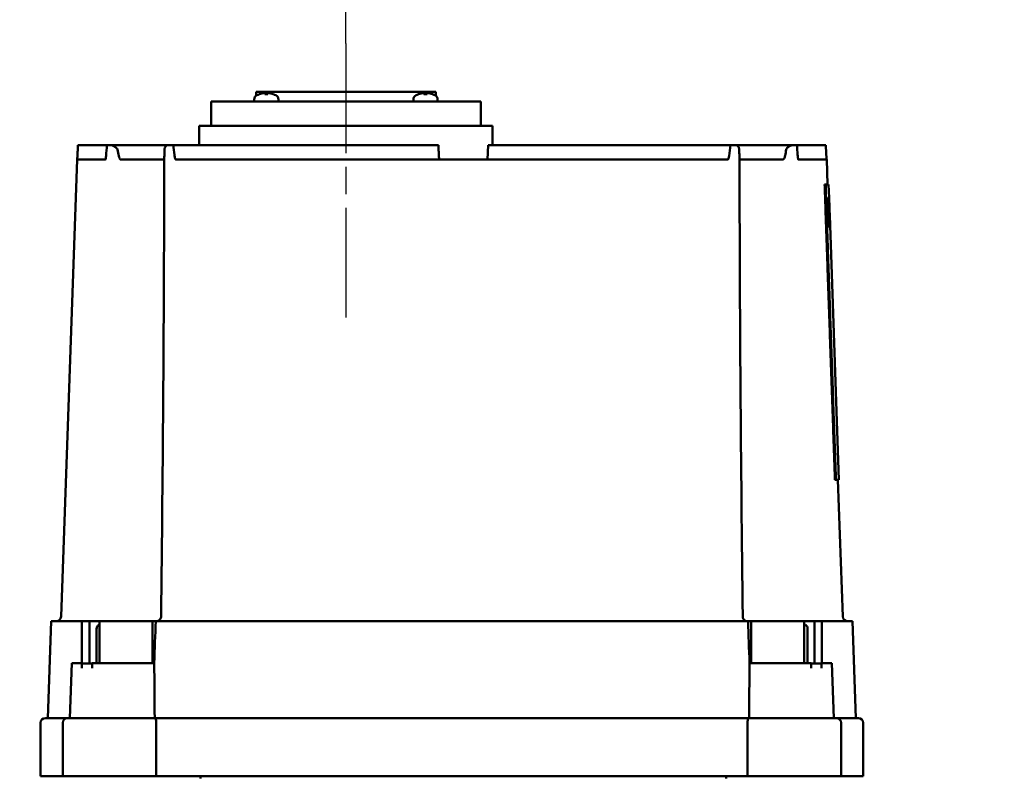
# Model space of a CAD drawing. Header units: millimetres. Extents: x 0 to 1680, y 0 to 1188.
# Tile 18 of 28: x 476 to 679, y 836 to 993. Entities that reach past the tile are written whole.
import ezdxf

# ---------------------------------------------------------------- set-up
doc = ezdxf.new("R2010")
doc.units = ezdxf.units.MM
doc.header["$LTSCALE"] = 4
doc.linetypes.add('CHAIN', pattern=[0.7087, 0.4724, -0.0591, 0.1181, -0.0591])
for name, color, linetype, lineweight in [('Видимый контур (ГОСТ)', 7, 'Continuous', 50), ('Осевая линия (ГОСТ)', 7, 'Continuous', 25), ('Размер (ГОСТ)', 7, 'Continuous', 25)]:
    doc.layers.add(name, color=color, linetype=linetype, lineweight=lineweight)
doc.styles.add('Обычный текст (ГОСТ)', font='GOST Common Italic.ttf')
doc.dimstyles.new('Обычный (ГОСТ)', dxfattribs={"dimscale": 4, "dimtxt": 3.5, "dimasz": 3.5, "dimexe": 1, "dimexo": 0, "dimgap": 0.5, "dimtad": 1, "dimtxsty": 'Обычный текст (ГОСТ)', "dimblk": 'Filled-1', "dimcen": 0.09, "dimdle": 15, "dimclrd": 256, "dimclre": 256, "dimclrt": 256, "dimazin": 2, "dimtfac": 0.714286, "dimtdec": 3, "dimtmove": 0, "dimatfit": 3, "dimfxl": 1, "dimtolj": 1, "dimlwd": 25, "dimlwe": 25, "dimarcsym": 0})

# ---------------------------------------------------------------- blocks, each defined once
blk = doc.blocks.new('Filled-1')
at = {"color": 0}
for p, q in [((0, 0), (-1, 0.143)), ((-1, 0.143), (-1, -0.143)), ((-1, 0), (0, 0)), ((-1, -0.143), (0, 0))]:
    blk.add_line(p, q, dxfattribs=at)
at = {"color": 0, "flags": 128}
blk.add_lwpolyline([(-1, -0.143), (0, 0), (-1, 0.143), (-1, -0.143)], dxfattribs=at)
at = {"color": 0}
blk.add_solid([(-1, -0.143), (0, 0), (-1, 0.143), (-1, -0.143)], dxfattribs=at)
blk = doc.blocks.new('*D10')
at = {"layer": 'Defpoints', "color": 0, "linetype": 'Continuous', "transparency": 16777216}
for p in [(543.04, 1042.65), (543.04, 987.85), (463.04, 854.34)]:
    blk.add_point(p, dxfattribs=at)
at = {"layer": 'Размер (ГОСТ)', "linetype": 'Continuous', "lineweight": 25, "transparency": 16777216}
for p, q in [((463.04, 854.34), (463.04, 1046.65)), ((543.04, 987.85), (543.04, 1046.65)), ((477.04, 1042.65), (529.04, 1042.65))]:
    blk.add_line(p, q, dxfattribs=at)
at = {"layer": 'Размер (ГОСТ)', "linetype": 'Continuous', "lineweight": 25, "transparency": 16777216, "xscale": 14, "yscale": 14, "zscale": 14, "rotation": 180}
blk.add_blockref('Filled-1', (463.04, 1042.65), dxfattribs=at)
at = {"layer": 'Размер (ГОСТ)', "linetype": 'Continuous', "lineweight": 25, "transparency": 16777216, "xscale": 14, "yscale": 14, "zscale": 14}
blk.add_blockref('Filled-1', (543.04, 1042.65), dxfattribs=at)
at = {"layer": 'Размер (ГОСТ)', "linetype": 'Continuous', "lineweight": 25, "transparency": 16777216, "insert": (496.86, 1058.65), "char_height": 14, "attachment_point": 1, "style": 'Обычный текст (ГОСТ)'}
blk.add_mtext('\\A1;80', dxfattribs=at)
blk = doc.blocks.new('*D11')
at = {"layer": 'Defpoints', "color": 0, "linetype": 'Continuous', "transparency": 16777216}
for p in [(793.04, 1042.78), (543.04, 987.85), (793.04, 843.77)]:
    blk.add_point(p, dxfattribs=at)
at = {"layer": 'Размер (ГОСТ)', "linetype": 'Continuous', "lineweight": 25, "transparency": 16777216}
for p, q in [((543.04, 987.85), (543.04, 1046.78)), ((793.04, 843.77), (793.04, 1046.78)), ((557.04, 1042.78), (779.04, 1042.78))]:
    blk.add_line(p, q, dxfattribs=at)
at = {"layer": 'Размер (ГОСТ)', "linetype": 'Continuous', "lineweight": 25, "transparency": 16777216, "xscale": 14, "yscale": 14, "zscale": 14, "rotation": 180}
blk.add_blockref('Filled-1', (543.04, 1042.78), dxfattribs=at)
at = {"layer": 'Размер (ГОСТ)', "linetype": 'Continuous', "lineweight": 25, "transparency": 16777216, "xscale": 14, "yscale": 14, "zscale": 14}
blk.add_blockref('Filled-1', (793.04, 1042.78), dxfattribs=at)
at = {"layer": 'Размер (ГОСТ)', "linetype": 'Continuous', "lineweight": 25, "transparency": 16777216, "insert": (646.74, 1058.78), "char_height": 14, "attachment_point": 1, "style": 'Обычный текст (ГОСТ)'}
blk.add_mtext('\\A1;250', dxfattribs=at)

msp = doc.modelspace()

# ---------------------------------------------------------------- linework, layer by layer
at = {"layer": 'Видимый контур (ГОСТ)'}
for p, q in [((561.596, 977.846), (524.488, 977.846)), ((524.488, 977.044), (524.488, 977.846)), ((525.19, 977.354), (525.176, 977.354)), ((526.918, 977.354), (526.266, 977.354)), ((526.333, 977.568), (526.352, 977.354)), ((526.85, 977.568), (526.831, 977.354)), ((528.007, 977.354), (527.993, 977.354)), ((558.091, 977.354), (558.077, 977.354)), ((559.819, 977.354), (559.167, 977.354)), ((559.235, 977.568), (559.253, 977.354)), ((559.751, 977.568), (559.733, 977.354)), ((560.909, 977.354), (560.894, 977.354)), ((561.596, 977.044), (561.596, 977.846)), ((570.912, 975.846), (515.173, 975.846)), ((515.173, 970.846), (515.173, 975.846)), ((524.092, 976.247), (524.092, 975.846)), ((529.092, 976.247), (529.092, 975.846)), ((556.993, 976.247), (556.993, 975.846)), ((561.993, 976.247), (561.993, 975.846)), ((570.912, 970.846), (570.912, 975.846)), ((573.341, 970.846), (512.743, 970.846)), ((512.743, 966.846), (512.743, 970.846)), ((573.341, 966.846), (573.341, 970.846)), ((487.669, 966.846), (493.637, 966.846)), ((506.275, 966.846), (494.407, 966.846)), ((507.358, 966.846), (562.136, 966.846)), ((572.293, 963.846), (572.45, 966.846)), ((572.45, 966.846), (622.51, 966.846)), ((635.462, 966.846), (623.594, 966.846)), ((636.232, 966.846), (642.199, 966.846)), ((487.464, 963.846), (484.166, 869.411)), ((487.464, 963.846), (487.509, 963.846)), ((487.509, 963.846), (493.364, 963.846)), ((496.485, 963.846), (505.51, 963.846)), ((507.891, 963.846), (562.293, 963.846)), ((562.293, 963.846), (572.293, 963.846)), ((572.293, 963.846), (621.978, 963.846)), ((624.359, 963.846), (633.383, 963.846)), ((636.505, 963.846), (642.36, 963.846)), ((642.36, 963.846), (642.404, 963.846)), ((642.404, 963.846), (642.584, 958.715)), ((642.161, 958.715), (641.96, 958.715)), ((642.161, 958.715), (642.784, 958.715)), ((642.784, 958.715), (642.881, 955.938)), ((642.558, 955.938), (642.516, 955.938)), ((642.696, 955.938), (642.664, 955.938)), ((642.716, 954.9), (642.691, 954.9)), ((642.795, 955.938), (642.774, 955.938)), ((642.855, 955.938), (642.84, 955.938)), ((642.876, 955.107), (642.864, 955.107)), ((642.881, 955.938), (642.878, 955.938)), ((643.091, 949.838), (642.878, 955.938)), ((642.905, 955.236), (642.903, 955.236)), ((642.905, 955.236), (642.985, 952.942)), ((642.905, 955.236), (642.905, 955.236)), ((642.905, 955.236), (642.985, 952.942)), ((642.985, 952.942), (642.983, 952.942)), ((642.985, 952.942), (642.985, 952.942)), ((643.009, 952.265), (643.007, 952.265)), ((643.009, 952.265), (643.009, 952.265)), ((643.009, 952.265), (643.094, 949.838)), ((643.009, 952.265), (644.916, 897.664)), ((642.791, 950.881), (642.756, 950.881)), ((642.916, 950.821), (642.894, 950.821)), ((642.961, 952.235), (642.945, 952.235)), ((642.99, 952.235), (642.961, 952.235)), ((642.981, 951.543), (642.964, 951.543)), ((642.981, 951.543), (643.016, 951.543)), ((642.805, 949.838), (642.844, 949.838)), ((642.937, 949.838), (642.966, 949.838)), ((643.01, 949.838), (643.029, 949.838)), ((643.082, 949.838), (643.088, 949.838)), ((643.091, 949.838), (643.094, 949.838)), ((644.297, 897.664), (644.097, 897.664)), ((644.916, 897.664), (644.297, 897.664)), ((644.716, 897.664), (645.702, 869.411)), ((482.133, 868.446), (481.434, 848.446)), ((482.133, 868.446), (488.485, 868.446)), ((490.019, 868.446), (488.485, 868.446)), ((488.485, 868.446), (488.485, 859.796)), ((490.019, 868.446), (492.145, 868.446)), ((490.019, 868.446), (490.019, 859.696)), ((491.516, 859.796), (491.516, 866.896)), ((492.112, 867.696), (492.145, 867.696)), ((492.145, 868.446), (492.145, 859.796)), ((503.054, 868.446), (492.145, 868.446)), ((503.054, 868.446), (503.673, 868.446)), ((503.054, 868.446), (503.054, 859.796)), ((503.728, 868.446), (503.673, 868.446)), ((503.728, 868.446), (626.14, 868.446)), ((626.196, 868.446), (626.14, 868.446)), ((626.196, 868.446), (626.814, 868.446)), ((626.814, 868.446), (626.814, 859.796)), ((637.741, 868.446), (626.814, 868.446)), ((637.741, 868.446), (639.861, 868.446)), ((637.741, 868.446), (637.741, 859.796)), ((637.741, 867.696), (637.868, 867.696)), ((638.44, 866.896), (638.44, 859.796)), ((639.861, 868.446), (639.861, 859.696)), ((641.384, 868.446), (639.861, 868.446)), ((641.384, 868.446), (647.736, 868.446)), ((641.384, 868.446), (641.384, 859.796)), ((647.736, 868.446), (648.434, 848.446)), ((486.402, 859.796), (486.005, 848.446)), ((486.402, 859.796), (488.485, 859.796)), ((488.485, 859.796), (488.485, 858.969)), ((488.485, 859.696), (490.592, 859.696)), ((490.595, 859.796), (503.422, 859.796)), ((626.447, 859.796), (639.175, 859.796)), ((639.177, 859.696), (641.31, 859.696)), ((641.31, 859.796), (641.31, 858.969)), ((641.31, 859.796), (643.467, 859.796)), ((643.467, 859.796), (643.863, 848.446)), ((479.934, 836.446), (479.934, 847.446)), ((480.934, 848.446), (485.505, 848.446)), ((484.505, 836.446), (484.505, 847.446)), ((485.505, 848.446), (503.624, 848.446)), ((503.624, 848.446), (626.244, 848.446)), ((503.829, 836.446), (503.829, 847.446)), ((626.039, 836.446), (626.039, 847.446)), ((626.244, 848.446), (644.363, 848.446)), ((644.363, 848.446), (648.934, 848.446)), ((645.363, 836.446), (645.363, 847.446)), ((649.934, 836.446), (649.934, 847.446)), ((484.505, 836.446), (479.934, 836.446)), ((503.829, 836.446), (484.505, 836.446)), ((626.039, 836.446), (503.829, 836.446)), ((512.997, 835.946), (512.997, 836.446)), ((621.589, 835.946), (621.589, 836.446)), ((645.363, 836.446), (626.039, 836.446)), ((649.934, 836.446), (645.363, 836.446))]:
    msp.add_line(p, q, dxfattribs=at)
for centre, radius, start, end in [((525.092, 976.246), 1, 116.26077, 179.99), ((526.592, 973.206), 4.39, 109.45641, 116.26077), ((525.176, 977.214), 0.14, 90, 109.45641), ((528.007, 977.214), 0.14, 70.54359, 90), ((526.592, 973.206), 4.39, 63.73923, 70.54359), ((528.092, 976.246), 1, 0.01, 63.73923), ((557.993, 976.246), 1, 116.26077, 179.99), ((559.493, 973.206), 4.39, 109.45641, 116.26077), ((558.077, 977.214), 0.14, 90, 109.45641), ((560.909, 977.214), 0.14, 70.54359, 90), ((559.493, 973.206), 4.39, 63.73923, 70.54359), ((560.993, 976.246), 1, 0.01, 63.73923), ((483.167, 869.446), 1, 270, 358), ((646.702, 869.446), 1, 182, 270), ((480.934, 847.446), 1, 90, 180), ((485.505, 847.446), 1, 90, 180), ((644.363, 847.446), 1, 0, 90), ((648.934, 847.446), 1, 0, 90)]:
    msp.add_arc(centre, radius, start, end, dxfattribs=at)
for centre, major_axis, ratio, start_param, end_param in [((526.577, 973.22), (3.046, 3.157), 0.9920917, 0.8679292, 1.1001315), ((526.753, 973.22), (-0.384, 4.37), 0.0903208, 0.096395, 0.3285973), ((526.431, 973.22), (0.384, 4.37), 0.0903208, 5.954588, 6.1867903), ((526.606, 973.22), (3.046, -3.157), 0.9920917, 2.0414611, 2.2736634), ((559.478, 973.22), (3.046, 3.157), 0.9920917, 0.8679292, 1.1001315), ((559.654, 973.22), (-0.384, 4.37), 0.0903208, 0.096395, 0.3285973), ((559.332, 973.22), (0.384, 4.37), 0.0903208, 5.954588, 6.1867903), ((559.508, 973.22), (3.046, -3.157), 0.9920917, 2.0414611, 2.2736634), ((363.684, 746.514), (0, 1122.39), 0.2528675, 4.8945475, 4.9000766), ((363.684, 729.956), (0, 1184.238), 0.2398959, 4.900043, 4.9043913), ((363.684, 830.373), (0, 1179.283), 0.2379201, 4.8147549, 4.8190667), ((363.684, 739.112), (0, 1196.795), 0.2370552, 4.8902223, 4.8945675), ((363.684, 824.858), (0, 1190.92), 0.2357085, 4.8175261, 4.8218011), ((363.684, 745.097), (0, 1169.07), 0.2426169, 4.8884282, 4.8928278), ((363.684, 814.035), (0, 1190.677), 0.2360786, 4.8275246, 4.8318513), ((363.684, 826.487), (0, 1129.377), 0.2487766, 4.8218273, 4.8272627), ((363.684, 883.589), (0, 835.688), 0.3353015, 4.7917464, 4.799071), ((363.684, 857.839), (0, 838.355), 0.3353015, 4.8223476, 4.829671), ((363.684, 850.582), (0, 860.475), 0.3268836, 4.8308019, 4.8341638), ((363.684, 876.222), (0, 862.266), 0.3251525, 4.8006592, 4.8040036), ((363.684, 874.96), (0, 868.735), 0.322754, 4.7986872, 4.8006578), ((363.684, 848.09), (0, 871.626), 0.322754, 4.8293892, 4.8313595)]:
    msp.add_ellipse(centre, major_axis=major_axis, ratio=ratio, start_param=start_param, end_param=end_param, dxfattribs=at)
for points, knots in [([(526.157, 977.567), (526.177, 977.569), (526.199, 977.571), (526.24, 977.574), (526.259, 977.575), (526.29, 977.575), (526.304, 977.575), (526.324, 977.573), (526.331, 977.572), (526.333, 977.569), (526.334, 977.568), (526.333, 977.567)], [0, 0, 0, 0, 0.006105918, 0.006105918, 0.012211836, 0.012211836, 0.018306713, 0.018306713, 0.02440159, 0.02440159, 0.027283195, 0.027283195, 0.027283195, 0.027283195]), ([(526.851, 977.567), (526.849, 977.569), (526.851, 977.571), (526.864, 977.574), (526.875, 977.575), (526.901, 977.575), (526.918, 977.575), (526.956, 977.573), (526.977, 977.572), (527.007, 977.569), (527.017, 977.568), (527.027, 977.567)], [0, 0, 0, 0, 0.006108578, 0.006108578, 0.012217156, 0.012217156, 0.018309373, 0.018309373, 0.02440159, 0.02440159, 0.027283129, 0.027283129, 0.027283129, 0.027283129]), ([(559.058, 977.567), (559.078, 977.569), (559.1, 977.571), (559.141, 977.574), (559.16, 977.575), (559.191, 977.575), (559.205, 977.575), (559.226, 977.573), (559.232, 977.572), (559.235, 977.569), (559.235, 977.568), (559.234, 977.567)], [0, 0, 0, 0, 0.006105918, 0.006105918, 0.012211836, 0.012211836, 0.018306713, 0.018306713, 0.02440159, 0.02440159, 0.027283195, 0.027283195, 0.027283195, 0.027283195]), ([(559.752, 977.567), (559.75, 977.569), (559.752, 977.571), (559.765, 977.574), (559.776, 977.575), (559.802, 977.575), (559.819, 977.575), (559.857, 977.573), (559.879, 977.572), (559.908, 977.569), (559.918, 977.568), (559.928, 977.567)], [0, 0, 0, 0, 0.006108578, 0.006108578, 0.012217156, 0.012217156, 0.018309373, 0.018309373, 0.02440159, 0.02440159, 0.027283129, 0.027283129, 0.027283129, 0.027283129]), ([(493.638, 966.846), (493.584, 966.098), (493.52, 965.243), (493.465, 964.638), (493.447, 964.435), (493.425, 964.206), (493.404, 964.047), (493.397, 963.988), (493.389, 963.934), (493.382, 963.897), (493.379, 963.882), (493.375, 963.868), (493.372, 963.859), (493.371, 963.855), (493.369, 963.852), (493.368, 963.849), (493.367, 963.847), (493.365, 963.846), (493.364, 963.846)], [0.00027492, 0.00027492, 0.00027492, 0.00027492, 0.22605656, 0.22605656, 0.22605656, 0.30178802, 0.30178802, 0.30178802, 0.32976353, 0.32976353, 0.32976353, 0.34088419, 0.34088419, 0.34088419, 0.34553616, 0.34553616, 0.34553616, 0.34976421, 0.34976421, 0.34976421, 0.34976421]), ([(494.407, 966.846), (494.24, 966.846), (494.092, 966.846), (493.834, 966.846), (493.724, 966.846), (493.638, 966.846)], [-0.13385045, -0.13385045, -0.13385045, -0.13385045, -0.06725704, -0.06725704, -0.00003956, -0.00003956, -0.00003956, -0.00003956]), ([(494.407, 966.846), (494.541, 966.846), (494.685, 966.812), (494.988, 966.695), (495.149, 966.609), (495.395, 966.445), (495.488, 966.375), (495.622, 966.257), (495.67, 966.21), (495.737, 966.131), (495.76, 966.1), (495.794, 966.048), (495.805, 966.027), (495.831, 965.972), (495.843, 965.936), (495.848, 965.899)], [0.00007391, 0.00007391, 0.00007391, 0.00007391, 0.05417194, 0.05417194, 0.11219588, 0.11219588, 0.14772543, 0.14772543, 0.16783504, 0.16783504, 0.17965358, 0.17965358, 0.18689962, 0.18689962, 0.19838354, 0.19838354, 0.19838354, 0.19838354]), ([(505.555, 965.899), (505.557, 965.938), (505.559, 965.975), (505.565, 966.032), (505.568, 966.053), (505.575, 966.108), (505.581, 966.14), (505.599, 966.221), (505.612, 966.27), (505.654, 966.392), (505.689, 966.465), (505.791, 966.624), (505.87, 966.705), (506.054, 966.814), (506.159, 966.846), (506.275, 966.846)], [0.00002881, 0.00002881, 0.00002881, 0.00002881, 0.01181252, 0.01181252, 0.01923366, 0.01923366, 0.03137666, 0.03137666, 0.05211458, 0.05211458, 0.08882938, 0.08882938, 0.14379331, 0.14379331, 0.19522266, 0.19522266, 0.19522266, 0.19522266]), ([(507.358, 966.846), (507.152, 966.846), (506.955, 966.846), (506.591, 966.846), (506.424, 966.846), (506.275, 966.846)], [-0.13471437, -0.13471437, -0.13471437, -0.13471437, -0.06706441, -0.06706441, -0.00001713, -0.00001713, -0.00001713, -0.00001713]), ([(507.891, 963.846), (507.884, 963.846), (507.877, 963.848), (507.87, 963.85), (507.862, 963.854), (507.854, 963.859), (507.847, 963.865), (507.834, 963.876), (507.822, 963.892), (507.813, 963.906), (507.788, 963.946), (507.766, 963.999), (507.748, 964.051), (507.681, 964.243), (507.624, 964.544), (507.578, 964.848), (507.485, 965.455), (507.41, 966.242), (507.358, 966.846)], [0, 0, 0, 0, 0.00213483, 0.00213483, 0.00213483, 0.00493962, 0.00493962, 0.00493962, 0.01027437, 0.01027437, 0.01027437, 0.02451861, 0.02451861, 0.02451861, 0.07721187, 0.07721187, 0.07721187, 0.18225379, 0.18225379, 0.18225379, 0.18225379]), ([(622.51, 966.846), (622.447, 966.098), (622.361, 965.243), (622.257, 964.638), (622.222, 964.435), (622.175, 964.206), (622.12, 964.047), (622.099, 963.988), (622.076, 963.934), (622.049, 963.897), (622.039, 963.882), (622.027, 963.868), (622.014, 963.859), (622.008, 963.855), (622.002, 963.852), (621.996, 963.849), (621.99, 963.847), (621.984, 963.846), (621.978, 963.846)], [0.00027493, 0.00027493, 0.00027493, 0.00027493, 0.22605656, 0.22605656, 0.22605656, 0.30178802, 0.30178802, 0.30178802, 0.32976353, 0.32976353, 0.32976353, 0.34088419, 0.34088419, 0.34088419, 0.34553616, 0.34553616, 0.34553616, 0.34976421, 0.34976421, 0.34976421, 0.34976421]), ([(623.594, 966.846), (623.445, 966.846), (623.278, 966.846), (622.914, 966.846), (622.717, 966.846), (622.511, 966.846)], [-0.13385064, -0.13385064, -0.13385064, -0.13385064, -0.06725692, -0.06725692, -0.00006575, -0.00006575, -0.00006575, -0.00006575]), ([(623.594, 966.846), (623.714, 966.846), (623.822, 966.812), (624.01, 966.695), (624.091, 966.609), (624.189, 966.445), (624.221, 966.375), (624.26, 966.257), (624.273, 966.21), (624.289, 966.131), (624.294, 966.1), (624.302, 966.048), (624.304, 966.027), (624.309, 965.972), (624.312, 965.936), (624.313, 965.899)], [0.00007448, 0.00007448, 0.00007448, 0.00007448, 0.05417211, 0.05417211, 0.11219617, 0.11219617, 0.14772579, 0.14772579, 0.16783545, 0.16783545, 0.17965402, 0.17965402, 0.18690008, 0.18690008, 0.19838402, 0.19838402, 0.19838402, 0.19838402]), ([(634.021, 965.899), (634.026, 965.938), (634.039, 965.975), (634.066, 966.032), (634.078, 966.053), (634.114, 966.108), (634.139, 966.14), (634.21, 966.221), (634.261, 966.27), (634.402, 966.392), (634.501, 966.465), (634.747, 966.624), (634.902, 966.705), (635.193, 966.814), (635.332, 966.846), (635.462, 966.846)], [0.00002887, 0.00002887, 0.00002887, 0.00002887, 0.01181259, 0.01181259, 0.01923375, 0.01923375, 0.03137679, 0.03137679, 0.05211475, 0.05211475, 0.08882963, 0.08882963, 0.14379369, 0.14379369, 0.19522265, 0.19522265, 0.19522265, 0.19522265]), ([(636.231, 966.846), (636.145, 966.846), (636.035, 966.846), (635.777, 966.846), (635.628, 966.846), (635.462, 966.846)], [-0.13474089, -0.13474089, -0.13474089, -0.13474089, -0.0670648, -0.0670648, -0.00001725, -0.00001725, -0.00001725, -0.00001725]), ([(636.505, 963.846), (636.503, 963.846), (636.502, 963.848), (636.5, 963.85), (636.498, 963.854), (636.496, 963.859), (636.495, 963.865), (636.491, 963.876), (636.488, 963.892), (636.485, 963.906), (636.478, 963.946), (636.47, 963.999), (636.464, 964.051), (636.439, 964.243), (636.411, 964.544), (636.385, 964.848), (636.333, 965.455), (636.274, 966.242), (636.231, 966.846)], [0, 0, 0, 0, 0.00213483, 0.00213483, 0.00213483, 0.00493962, 0.00493962, 0.00493962, 0.01027437, 0.01027437, 0.01027437, 0.02451861, 0.02451861, 0.02451861, 0.07721187, 0.07721187, 0.07721187, 0.18225379, 0.18225379, 0.18225379, 0.18225379]), ([(496.485, 963.846), (496.477, 963.846), (496.468, 963.847), (496.451, 963.851), (496.442, 963.854), (496.415, 963.867), (496.398, 963.879), (496.344, 963.929), (496.31, 963.981), (496.204, 964.181), (496.14, 964.392), (495.988, 964.987), (495.906, 965.491), (495.848, 965.899)], [0.00000035, 0.00000035, 0.00000035, 0.00000035, 0.00263137, 0.00263137, 0.00537207, 0.00537207, 0.01158727, 0.01158727, 0.02734516, 0.02734516, 0.07096527, 0.07096527, 0.16187483, 0.16187483, 0.16187483, 0.16187483]), ([(505.555, 965.899), (505.542, 965.512), (505.528, 965.054), (505.512, 964.458), (505.507, 964.221), (505.505, 964.033), (505.505, 964.009), (505.505, 963.987)], [0.00006149, 0.00006149, 0.00006149, 0.00006149, 0.1171709, 0.1171709, 0.18304969, 0.18304969, 0.19249992, 0.19249992, 0.19249992, 0.19249992]), ([(624.364, 963.987), (624.364, 964.002), (624.364, 964.018), (624.363, 964.181), (624.358, 964.392), (624.343, 964.987), (624.327, 965.491), (624.313, 965.899)], [0.0226334, 0.0226334, 0.0226334, 0.0226334, 0.02734513, 0.02734513, 0.0709652, 0.0709652, 0.16187464, 0.16187464, 0.16187464, 0.16187464]), ([(634.021, 965.899), (633.966, 965.512), (633.891, 965.054), (633.748, 964.458), (633.68, 964.221), (633.568, 963.997), (633.533, 963.939), (633.476, 963.884), (633.458, 963.869), (633.429, 963.855), (633.42, 963.852), (633.402, 963.848), (633.392, 963.846), (633.383, 963.846)], [0.00006161, 0.00006161, 0.00006161, 0.00006161, 0.11717095, 0.11717095, 0.18304973, 0.18304973, 0.2066465, 0.2066465, 0.2158209, 0.2158209, 0.21982354, 0.21982354, 0.22364795, 0.22364795, 0.22364795, 0.22364795]), ([(642.88, 955.938), (642.88, 955.938), (642.88, 955.932), (642.88, 955.911), (642.88, 955.905), (642.88, 955.899)], [0, 0, 0, 0, 0.057754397, 0.057754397, 0.075758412, 0.075758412, 0.075758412, 0.075758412]), ([(503.835, 868.446), (503.835, 868.446), (503.836, 868.446), (503.836, 868.446), (503.836, 868.446), (503.837, 868.446), (503.837, 868.446), (503.839, 868.446), (503.84, 868.446), (503.845, 868.446), (503.848, 868.446), (503.863, 868.447), (503.873, 868.447), (503.917, 868.449), (503.949, 868.453), (504.078, 868.472), (504.174, 868.502), (504.36, 868.591), (504.452, 868.653), (504.609, 868.803), (504.675, 868.893), (504.771, 869.082), (504.805, 869.182), (504.83, 869.333), (504.834, 869.384), (504.835, 869.434)], [0, 0, 0, 0, 0.0000479, 0.0000479, 0.00008791, 0.00008791, 0.00020792, 0.00020792, 0.00056792, 0.00056792, 0.00164794, 0.00164794, 0.00488842, 0.00488842, 0.01462085, 0.01462085, 0.04409795, 0.04409795, 0.07656922, 0.07656922, 0.10913733, 0.10913733, 0.14009709, 0.14009709, 0.15518143, 0.15518143, 0.15518143, 0.15518143]), ([(625.034, 869.434), (625.035, 869.333), (625.052, 869.232), (625.117, 869.038), (625.165, 868.944), (625.29, 868.77), (625.369, 868.691), (625.545, 868.568), (625.641, 868.521), (625.787, 868.476), (625.835, 868.465), (625.908, 868.454), (625.933, 868.451), (625.971, 868.448), (625.983, 868.448), (626.002, 868.447), (626.008, 868.447), (626.018, 868.446), (626.021, 868.446), (626.025, 868.446), (626.027, 868.446), (626.029, 868.446), (626.03, 868.446), (626.031, 868.446), (626.032, 868.446), (626.032, 868.446), (626.032, 868.446), (626.033, 868.446), (626.033, 868.446), (626.033, 868.446), (626.033, 868.446), (626.033, 868.446), (626.033, 868.446), (626.033, 868.446)], [0.00003128, 0.00003128, 0.00003128, 0.00003128, 0.03018751, 0.03018751, 0.06129088, 0.06129088, 0.09422398, 0.09422398, 0.12552812, 0.12552812, 0.14020295, 0.14020295, 0.14768693, 0.14768693, 0.15144853, 0.15144853, 0.15333186, 0.15333186, 0.15427385, 0.15427385, 0.15474488, 0.15474488, 0.1549804, 0.1549804, 0.15509817, 0.15509817, 0.15515706, 0.15515706, 0.15518652, 0.15518652, 0.15520132, 0.15520132, 0.15521673, 0.15521673, 0.15521673, 0.15521673]), ([(491.516, 866.896), (491.516, 866.994), (491.533, 867.11), (491.588, 867.292), (491.637, 867.39), (491.74, 867.53), (491.814, 867.596), (491.95, 867.673), (492.038, 867.696), (492.112, 867.696)], [0, 0, 0, 0, 0.02943926, 0.02943926, 0.05914395, 0.05914395, 0.0892203, 0.0892203, 0.11970014, 0.11970014, 0.11970014, 0.11970014]), ([(637.868, 867.696), (637.94, 867.696), (638.025, 867.673), (638.156, 867.595), (638.227, 867.528), (638.325, 867.388), (638.371, 867.289), (638.424, 867.108), (638.44, 866.994), (638.44, 866.896)], [-0.12130585, -0.12130585, -0.12130585, -0.12130585, -0.08969016, -0.08969016, -0.05902299, -0.05902299, -0.02921042, -0.02921042, 0, 0, 0, 0]), ([(503.624, 848.446), (503.625, 848.446), (503.625, 848.446), (503.641, 848.446), (503.658, 848.437), (503.689, 848.402), (503.703, 848.377), (503.741, 848.286), (503.762, 848.208), (503.795, 848.02), (503.808, 847.914), (503.825, 847.686), (503.829, 847.567), (503.829, 847.446)], [-0.32905832, -0.32905832, -0.32905832, -0.32905832, -0.32856964, -0.32856964, -0.30378257, -0.30378257, -0.27923021, -0.27923021, -0.23834279, -0.23834279, -0.20059784, -0.20059784, -0.16428482, -0.16428482, -0.16428482, -0.16428482]), ([(626.244, 848.446), (626.244, 848.446), (626.244, 848.446), (626.227, 848.446), (626.211, 848.437), (626.18, 848.402), (626.165, 848.377), (626.128, 848.286), (626.107, 848.208), (626.073, 848.02), (626.06, 847.914), (626.044, 847.686), (626.039, 847.567), (626.039, 847.446)], [-0.32905693, -0.32905693, -0.32905693, -0.32905693, -0.32856709, -0.32856709, -0.30377723, -0.30377723, -0.27921954, -0.27921954, -0.23833762, -0.23833762, -0.2005959, -0.2005959, -0.16428354, -0.16428354, -0.16428354, -0.16428354])]:
    msp.add_open_spline(points, degree=3, knots=knots, dxfattribs=at)
for points, degree in [([(526.262, 977.346), (526.263, 977.351), (526.264, 977.354), (526.266, 977.354)], 3), ([(526.918, 977.354), (526.919, 977.354), (526.92, 977.351), (526.921, 977.346)], 3), ([(559.163, 977.346), (559.164, 977.351), (559.166, 977.354), (559.167, 977.354)], 3), ([(559.819, 977.354), (559.82, 977.354), (559.822, 977.351), (559.822, 977.346)], 3), ([(487.509, 963.846), (487.589, 965.347), (487.669, 966.846)], 2), ([(504.835, 869.434), (505.214, 900.951), (505.438, 932.47), (505.505, 963.987)], 3), ([(624.364, 963.987), (624.431, 932.47), (624.654, 900.951), (625.034, 869.434)], 3), ([(503.728, 868.446), (503.629, 865.598), (503.526, 862.701), (503.422, 859.796)], 3), ([(626.447, 859.796), (626.342, 862.701), (626.24, 865.598), (626.14, 868.446)], 3), ([(488.458, 858.731), (488.46, 858.808), (488.47, 858.891), (488.485, 858.969)], 3), ([(503.514, 848.446), (503.484, 852.182), (503.453, 855.994), (503.422, 859.796)], 3), ([(626.355, 848.446), (626.384, 852.182), (626.415, 855.994), (626.447, 859.796)], 3), ([(641.31, 858.969), (641.324, 858.891), (641.333, 858.808), (641.335, 858.731)], 3)]:
    msp.add_open_spline(points, degree=degree, dxfattribs=at)
for points, weights in [([(562.293, 963.846), (562.214, 965.347), (562.136, 966.846)], [1.00000000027, 1.00000000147, 1.00000000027]), ([(642.36, 963.846), (642.28, 965.347), (642.199, 966.846)], [1.00000000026, 1.00000000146, 1.00000000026]), ([(644.097, 897.664), (643.024, 928.306), (641.96, 958.715)], [1.0000076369, 1.00001218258, 1.0000021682]), ([(642.161, 958.715), (643.225, 928.306), (644.297, 897.664)], [1.00000024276, 1.0000075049, 1.00000024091]), ([(488.485, 859.796), (488.471, 859.265), (488.458, 858.731)], [1.00003330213, 1.00004951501, 1.00006262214]), ([(490.595, 859.796), (490.581, 859.265), (490.567, 858.731)], [1.00003382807, 1.00005029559, 1.00006360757]), ([(639.175, 859.796), (639.188, 859.265), (639.201, 858.731)], [1.0000333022, 1.00004951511, 1.00006262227]), ([(641.31, 859.796), (641.322, 859.265), (641.335, 858.731)], [1.00003382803, 1.00005029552, 1.00006360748])]:
    msp.add_rational_spline(points, weights, degree=2, dxfattribs=at)
at = {"layer": 'Осевая линия (ГОСТ)', "linetype": 'CHAIN', "ltscale": 11.993792}
msp.add_line((543.042, 987.846), (543.042, 930.736), dxfattribs=at)

# ---------------------------------------------------------------- dimensions: what is measured, and where the dimension line sits
at = {"layer": 'Размер (ГОСТ)', "linetype": 'Continuous', "lineweight": 25}
for base, p1, p2, picture, middle in [((543.042, 1042.647), (463.043, 854.342), (543.042, 987.846), '*D10', (506.339, 1042.647)), ((793.042, 1042.782), (543.042, 987.846), (793.042, 843.769), '*D11', (661.608, 1042.782))]:
    dim = msp.add_linear_dim(base=base, p1=p1, p2=p2, angle=180, dimstyle='Обычный (ГОСТ)', override={"dimgap": 0.5, "dimdec": 2, "dimtol": 0, "dimlim": 0, "dimtp": 0, "dimtm": 0, "dimtdec": 3, "dimtofl": 0, "dimatfit": 1}, dxfattribs=at)
    dim.commit()
    dim.dimension.update_dxf_attribs({"geometry": picture, "text_midpoint": middle, "dimtype": 160})

doc.saveas('drawing.dxf')
